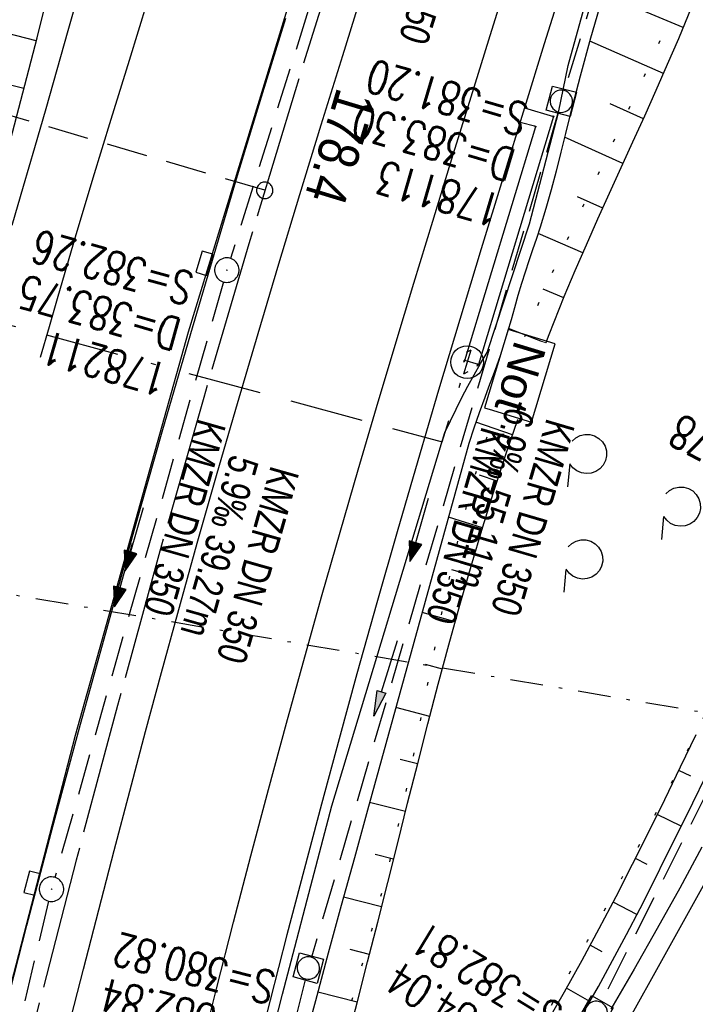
# Model space of a CAD drawing. Extents: x 508366 to 508911, y 448017 to 448810.
# Tile 22 of 46: x 508536 to 508578, y 448254 to 448314. Entities that reach past the tile are written whole.
import ezdxf

# ---------------------------------------------------------------- set-up
doc = ezdxf.new("R2010")
doc.units = 0
doc.header["$LTSCALE"] = 10
doc.header["$MEASUREMENT"] = 0
for name, pattern in [('ACAD_ISO16W100', [73, 15, -6.5, 15, -6.5, 15, -7, 1, -7]), ('ACHSE', [5.5, 4, -0.5, 0.5, -0.5]), ('AUSGEZOGEN', [0]), ('LT00', [0]), ('LT07', [0.22, 0.02, -0.2]), ('LT08', [0.42, 0.2, -0.1, 0.02, -0.1]), ('LT17', [0.15, 0.1, -0.05]), ('STRICHLINIE2', [0.375, 0.25, -0.125])]:
    doc.linetypes.add(name, pattern=pattern)
doc.layers.get('0').update_dxf_attribs({"linetype": 'LT00'})
for name, color, linetype in [('--EK_FBR', 250, 'LT00'), ('--EK_Halt-Pfeil', 4, 'LT00'), ('--EK_Haltung', 7, 'STRICHLINIE2'), ('--EK_Haltung-Text', 140, 'LT00'), ('--EK_Schacht-Text', 5, 'LT00'), ('--EK_ST-93-1', 30, 'LT17'), ('--EL_Halt-Pfeil', 4, 'LT00'), ('--EL_Haltung', 182, 'STRICHLINIE2'), ('--EL_Haltung-Text', 182, 'LT00'), ('-AX-093', 35, 'ACHSE'), ('-ST-93-1', 250, 'LT00'), ('BAB-KABEL', 220, 'ACAD_ISO16W100'), ('BAB-NS_SYB', 221, 'Continuous'), ('BAB-NS_TEXT', 221, 'Continuous'), ('GEHOELZ_SYMB', 252, 'Continuous'), ('LWL', 80, 'LT08'), ('PFEIL', 140, 'AUSGEZOGEN'), ('V125_AFBR_BAB', 250, 'LT00'), ('V125_BOESCH', 250, 'LT00'), ('V125_BOSCHUNG', 250, 'LT00'), ('V125_GEHOELZ', 250, 'LT07'), ('V125_GEHWEG', 250, 'LT00'), ('V125_GRABEN', 250, 'LT00'), ('V125_H_BORD', 8, 'LT00'), ('V125_KA_MULD', 182, 'LT00'), ('V125_KA_PRUF', 182, 'LT00'), ('V125_LD_MARK', 250, 'LT00'), ('V125_SINKK', 182, 'LT00')]:
    doc.layers.add(name, color=color, linetype=linetype)
doc.styles.add('Beschrift', font='ARIAL.TTF')
doc.styles.add('Haltungsbeschriftung', font='ARIAL.TTF', dxfattribs={"width": 0.75})
doc.styles.add('schachtbeschriftung', font='romans.shx', dxfattribs={"width": 0.75, "height": 2})

# ---------------------------------------------------------------- blocks, each defined once
blk = doc.blocks.new('SYMB2')
at = {"color": 0, "linetype": 'ByBlock', "flags": 128}
for points in [[(-0.031395, 0.499013), (-0.093691, 0.491144), (-0.154509, 0.475528), (-0.21289, 0.452414), (-0.267913, 0.422164), (-0.318712, 0.385257), (-0.364484, 0.342274), (-0.404509, 0.293893), (-0.438154, 0.240877), (-0.464888, 0.184062), (-0.484292, 0.124345), (-0.496058, 0.062667), (-0.5, 0)], [(-0.5, 0), (-0.496058, -0.062667), (-0.484292, -0.124345), (-0.464888, -0.184062), (-0.438154, -0.240877), (-0.404509, -0.293893), (-0.364485, -0.342274), (-0.318712, -0.385257), (-0.267914, -0.422164), (-0.21289, -0.452414), (-0.154509, -0.475529), (-0.093691, -0.491144), (-0.031395, -0.499014), (0.031395, -0.499014)], [(0.5, 0), (0.496057, 0.062667), (0.484292, 0.124345), (0.464888, 0.184062), (0.438153, 0.240877), (0.404509, 0.293893), (0.364484, 0.342274), (0.318712, 0.385257), (0.267913, 0.422164), (0.21289, 0.452414), (0.154509, 0.475528), (0.093691, 0.491144), (0.031395, 0.499013), (-0.031395, 0.499013)], [(0.031395, -0.499014), (0.093691, -0.491144), (0.154509, -0.475529), (0.21289, -0.452414), (0.267914, -0.422164), (0.318712, -0.385257), (0.364485, -0.342274), (0.404509, -0.293893), (0.438154, -0.240877), (0.464889, -0.184062), (0.484292, -0.124345), (0.496058, -0.062667), (0.5, 0)]]:
    blk.add_lwpolyline(points, dxfattribs=at)
blk = doc.blocks.new('GEHOELZ_SYMB')
at = {"layer": 'GEHOELZ_SYMB'}
blk.add_line((0, 0), (1.4, 0), dxfattribs=at)
blk.add_lwpolyline([(-1.388, 0.017), (-1.612, 0.221), (-1.778, 0.474), (-1.876, 0.761), (-1.898, 1.063), (-1.844, 1.361), (-1.718, 1.636), (-1.526, 1.87), (-1.282, 2.05), (-1, 2.162), (-0.7, 2.2), (-0.4, 2.162), (-0.118, 2.05), (0.126, 1.87), (0.318, 1.636), (0.444, 1.361), (0.498, 1.063), (0.476, 0.761), (0.378, 0.474), (0.212, 0.221), (-0.012, 0.017)], dxfattribs=at)
blk = doc.blocks.new('NS-SYMB')
at = {"layer": 'BAB-NS_SYB'}
for p, q in [((0.179, 0.071), (0.25, 0)), ((-0.25, 0), (0.25, 0)), ((-0.25, 0), (-0.179, -0.071))]:
    blk.add_line(p, q, dxfattribs=at)
blk.add_circle((0, 0), 0.325, dxfattribs=at)
blk = doc.blocks.new('Pfreil3')
at = {"layer": 'PFEIL'}
blk.add_hatch(color=256, dxfattribs=at).paths.add_polyline_path([(-1.549, 0.273), (-1.549, -0.273), (0, 0)])
for p, q in [((-1.549, 0), (-4.831, 0)), ((-1.549, -0.273), (-1.549, 0.273)), ((-1.549, 0.273), (0, 0)), ((0, 0), (-1.549, -0.273))]:
    blk.add_line(p, q, dxfattribs=at)
blk = doc.blocks.new('SYMB0011')
at = {"color": 0, "linetype": 'ByBlock'}
for p, q in [((0.5, 0), (-0.5, 0)), ((0, 0.5), (0, -0.5))]:
    blk.add_line(p, q, dxfattribs=at)
blk = doc.blocks.new('SYMB0003')
at = {"color": 0, "linetype": 'ByBlock'}
for p, q in [((-0.015712, 0), (0.010166, 0.012015)), ((0, -0.021257), (-0.015712, 0)), ((0.010166, 0.012015), (0, -0.021257))]:
    blk.add_line(p, q, dxfattribs=at)
for points in [[(-0.031395, 0.499013), (-0.093691, 0.491144), (-0.154509, 0.475528), (-0.21289, 0.452414), (-0.267913, 0.422164), (-0.318712, 0.385257), (-0.364484, 0.342274), (-0.404509, 0.293893), (-0.438154, 0.240877), (-0.464888, 0.184062), (-0.484292, 0.124345), (-0.496058, 0.062667), (-0.5, 0)], [(0.5, 0), (0.496057, 0.062667), (0.484292, 0.124345), (0.464888, 0.184062), (0.438153, 0.240877), (0.404509, 0.293893), (0.364484, 0.342274), (0.318712, 0.385257), (0.267913, 0.422164), (0.21289, 0.452414), (0.154509, 0.475528), (0.093691, 0.491144), (0.031395, 0.499013), (-0.031395, 0.499013)], [(-0.5, 0), (-0.496058, -0.062667), (-0.484292, -0.124345), (-0.464888, -0.184062), (-0.438154, -0.240877), (-0.404509, -0.293893), (-0.364485, -0.342274), (-0.318712, -0.385257), (-0.267914, -0.422164), (-0.21289, -0.452414), (-0.154509, -0.475529), (-0.093691, -0.491144), (-0.031395, -0.499014), (0.031395, -0.499014)], [(0.031395, -0.499014), (0.093691, -0.491144), (0.154509, -0.475529), (0.21289, -0.452414), (0.267914, -0.422164), (0.318712, -0.385257), (0.364485, -0.342274), (0.404509, -0.293893), (0.438154, -0.240877), (0.464889, -0.184062), (0.484292, -0.124345), (0.496058, -0.062667), (0.5, 0)]]:
    blk.add_lwpolyline(points, dxfattribs=at)
blk = doc.blocks.new('SYMB0652')
at = {"color": 0, "linetype": 'ByBlock'}
blk.add_lwpolyline([(-0.15, -0.075), (0.15, -0.075), (0.15, 0.075), (-0.15, 0.075), (-0.15, -0.075)], dxfattribs=at)
blk = doc.blocks.new('SYMB1210')
at = {"color": 0, "linetype": 'ByBlock'}
blk.add_line((0.018815, -0.179014), (0.055623, -0.17119), dxfattribs=at)
for points in [[(-0.2, -0.2), (-0.2, 0.2), (0.2, 0.2), (0.2, -0.2), (-0.2, -0.2)], [(0.018815, 0.179014), (-0.018815, 0.179014), (-0.055623, 0.17119), (-0.09, 0.155885), (-0.120444, 0.133766), (-0.145623, 0.105801), (-0.164438, 0.073213), (-0.176067, 0.037424), (-0.18, 0)], [(0.18, 0), (0.176067, 0.037424), (0.164438, 0.073213), (0.145623, 0.105801), (0.120444, 0.133766), (0.09, 0.155885), (0.055623, 0.17119), (0.018815, 0.179014)], [(-0.18, 0), (-0.176067, -0.037424), (-0.164438, -0.073213), (-0.145623, -0.105801), (-0.120444, -0.133766), (-0.09, -0.155885), (-0.055623, -0.17119), (-0.018815, -0.179014), (0.018815, -0.179014)], [(0.055623, -0.17119), (0.09, -0.155885), (0.120444, -0.133766), (0.145623, -0.105801), (0.164438, -0.073213), (0.176067, -0.037424), (0.18, 0)]]:
    blk.add_lwpolyline(points, dxfattribs=at)
blk = doc.blocks.new('SYMB0070')
at = {"color": 0, "linetype": 'ByBlock'}
for p, q in [((-0.5, 0), (0.2, 0)), ((0.5, 0), (0.2, 0.1)), ((0.2, 0.1), (0.2, 0)), ((0.468, 0), (0.21, 0.086)), ((0.21, 0.086), (0.21, -0.086)), ((0.21, -0.086), (0.468, 0)), ((0.22, -0.072), (0.437, 0)), ((0.23, -0.058), (0.405, 0)), ((0.24, -0.045), (0.374, 0)), ((0.342, 0), (0.25, 0.031)), ((0.25, 0.031), (0.25, -0.031)), ((0.25, -0.031), (0.342, 0)), ((0.26, -0.017), (0.31, 0)), ((0.27, -0.003), (0.279, 0))]:
    blk.add_line(p, q, dxfattribs=at)
for points in [[(0.2, 0), (0.2, -0.1), (0.5, 0)], [(0.437, 0), (0.22, 0.072), (0.22, -0.072)], [(0.405, 0), (0.23, 0.058), (0.23, -0.058)], [(0.374, 0), (0.24, 0.045), (0.24, -0.045)], [(0.31, 0), (0.26, 0.017), (0.26, -0.017)], [(0.279, 0), (0.27, 0.003), (0.27, -0.003)]]:
    blk.add_lwpolyline(points, dxfattribs=at)

msp = doc.modelspace()

# ---------------------------------------------------------------- linework, layer by layer
at = {"layer": '--EK_FBR', "color": 2}
for points in [[(508626.469, 448497.705), (508616.197, 448476.875), (508605.921, 448454.856), (508595.874, 448432.15), (508586.568, 448410.009), (508577.699, 448387.484), (508569.382, 448364.954), (508561.383, 448342.031), (508553.96, 448319.302), (508546.614, 448295.314), (508539.721, 448270.71), (508533.566, 448247.002), (508527.759, 448222.598), (508522.528, 448198.422), (508517.808, 448174.187), (508513.382, 448149.598), (508509.347, 448125.186), (508505.724, 448100.686)], [(508535.863, 448301.848), (508536.558, 448304.22), (508537.252, 448306.593), (508537.94, 448308.968), (508538.621, 448311.344), (508539.292, 448313.724), (508539.95, 448316.106)], [(508535.908, 448239.443), (508536.516, 448241.877), (508537.128, 448244.309), (508537.745, 448246.74), (508538.363, 448249.171), (508539.289, 448252.802), (508540.218, 448256.433), (508541.152, 448260.063), (508542.093, 448263.69), (508543.044, 448267.315), (508544.006, 448270.937), (508544.981, 448274.555), (508545.971, 448278.169), (508547.165, 448282.442), (508548.382, 448286.71), (508549.619, 448290.971), (508550.876, 448295.227), (508552.149, 448299.478), (508553.437, 448303.725), (508554.738, 448307.968), (508556.051, 448312.207), (508557.306, 448316.225)]]:
    msp.add_lwpolyline(points, dxfattribs=at)
at = {"layer": '--EK_FBR'}
for points in [[(508548.418, 448210.492), (508561.731, 448234.196), (508572.102, 448250.781), (508581.834, 448268.285), (508590.853, 448287.488), (508598.57, 448307.434), (508603.942, 448324.952), (508608.946, 448346.028), (508612.01, 448366.57), (508613.934, 448388.35), (508614.502, 448408.457), (508614.56, 448410.5), (508614.621, 448412.544), (508614.689, 448414.587), (508614.767, 448416.63), (508614.86, 448418.672), (508614.97, 448420.713), (508615.127, 448423.099), (508615.267, 448424.912), (508615.421, 448426.723), (508615.589, 448428.534), (508615.765, 448430.344), (508615.947, 448432.153), (508616.133, 448433.962)], [(508569.568, 448316.799), (508568.352, 448312.901), (508567.143, 448309.001), (508565.818, 448304.699), (508564.502, 448300.394), (508563.198, 448296.085), (508561.907, 448291.773), (508560.631, 448287.456), (508559.373, 448283.134), (508558.135, 448278.807), (508556.918, 448274.473), (508555.823, 448270.496), (508554.747, 448266.514), (508553.687, 448262.528), (508552.643, 448258.537), (508551.613, 448254.543), (508550.595, 448250.545)]]:
    msp.add_lwpolyline(points, dxfattribs=at)
at = {"layer": '--EK_Haltung'}
for p, q in [((508560.69, 448336.415), (508549.196, 448299.815)), ((508575.948, 448331.176), (508569.615, 448310.125)), ((508548.767, 448298.379), (508538.469, 448262.044)), ((508588.553, 448287.592), (508571.865, 448254.474)), ((508538.09, 448260.593), (508529.011, 448222.704)), ((508553.766, 448255.783), (508548.095, 448233.516))]:
    msp.add_line(p, q, dxfattribs=at)
at = {"layer": '--EK_ST-93-1', "ltscale": 2.5}
msp.add_line((508551.288, 448303.972), (508512.915, 448315.237), dxfattribs=at)
at = {"layer": '--EL_Haltung'}
for p, q in [((508560.69, 448336.415), (508549.196, 448299.815)), ((508575.948, 448331.176), (508569.615, 448310.125)), ((508548.767, 448298.379), (508538.469, 448262.044)), ((508588.553, 448287.592), (508571.865, 448254.474)), ((508538.09, 448260.593), (508529.011, 448222.704)), ((508553.766, 448255.783), (508548.095, 448233.516))]:
    msp.add_line(p, q, dxfattribs=at)
at = {"layer": '-AX-093', "ltscale": 0.2}
msp.add_lwpolyline([(508556.04, 448319.374), (508553.136, 448310.05), (508550.309, 448300.703), (508547.558, 448291.334), (508544.884, 448281.942), (508542.287, 448272.528), (508539.768, 448263.093), (508537.326, 448253.639), (508537.044, 448252.528), (508534.688, 448243.051), (508532.408, 448233.556), (508530.203, 448224.043), (508528.071, 448214.513), (508526.011, 448204.968), (508524.021, 448195.408), (508522.099, 448185.833)], dxfattribs=at)
at = {"layer": 'BAB-KABEL', "ltscale": 0.03, "flags": 128}
msp.add_lwpolyline([(508525.5, 448298.505), (508562.122, 448288.626), (508563.347, 448292.528)], dxfattribs=at)
at = {"layer": 'LWL', "flags": 128}
msp.add_lwpolyline([(508433.064, 448290.625), (508466.764, 448288.913), (508502.77, 448284.947), (508579.073, 448271.951), (508608.514, 448273.913), (508625.443, 448272.442), (508632.144, 448264.416)], dxfattribs=at)
at = {"layer": 'V125_AFBR_BAB', "color": 0}
for points in [[(508626.469, 448497.705), (508616.197, 448476.875), (508605.921, 448454.856), (508595.874, 448432.15), (508586.568, 448410.009), (508577.699, 448387.484), (508569.382, 448364.954), (508561.383, 448342.031), (508553.96, 448319.302), (508546.614, 448295.314), (508539.721, 448270.71), (508533.566, 448247.002), (508527.759, 448222.598), (508522.528, 448198.422), (508517.808, 448174.187), (508513.382, 448149.598), (508509.347, 448125.186), (508505.724, 448100.686)], [(508535.863, 448301.848), (508536.558, 448304.22), (508537.252, 448306.593), (508537.94, 448308.968), (508538.621, 448311.344), (508539.292, 448313.724), (508539.95, 448316.106)], [(508535.908, 448239.443), (508536.516, 448241.877), (508537.128, 448244.309), (508537.745, 448246.74), (508538.363, 448249.171), (508539.289, 448252.802), (508540.218, 448256.433), (508541.152, 448260.063), (508542.093, 448263.69), (508543.044, 448267.315), (508544.006, 448270.937), (508544.981, 448274.555), (508545.971, 448278.169), (508547.165, 448282.442), (508548.382, 448286.71), (508549.619, 448290.971), (508550.876, 448295.227), (508552.149, 448299.478), (508553.437, 448303.725), (508554.738, 448307.968), (508556.051, 448312.207), (508557.306, 448316.225)]]:
    msp.add_lwpolyline(points, dxfattribs=at)
at = {"layer": 'V125_AFBR_BAB'}
for points in [[(508548.418, 448210.492), (508561.731, 448234.196), (508572.102, 448250.781), (508581.834, 448268.285), (508590.853, 448287.488), (508598.57, 448307.434), (508603.942, 448324.952), (508608.946, 448346.028), (508612.01, 448366.57), (508613.934, 448388.35), (508614.502, 448408.457), (508614.56, 448410.5), (508614.621, 448412.544), (508614.689, 448414.587), (508614.767, 448416.63), (508614.86, 448418.672), (508614.97, 448420.713), (508615.127, 448423.099), (508615.267, 448424.912), (508615.421, 448426.723), (508615.589, 448428.534), (508615.765, 448430.344), (508615.947, 448432.153), (508616.133, 448433.962)], [(508569.568, 448316.799), (508568.352, 448312.901), (508567.143, 448309.001), (508565.818, 448304.699), (508564.502, 448300.394), (508563.198, 448296.085), (508561.907, 448291.773), (508560.631, 448287.456), (508559.373, 448283.134), (508558.135, 448278.807), (508556.918, 448274.473), (508555.823, 448270.496), (508554.747, 448266.514), (508553.687, 448262.528), (508552.643, 448258.537), (508551.613, 448254.543), (508550.595, 448250.545)]]:
    msp.add_lwpolyline(points, dxfattribs=at)
at = {"layer": 'V125_BOESCH'}
for points in [[(508535.634, 448306.556), (508536.518, 448309.915), (508537.384, 448313.278), (508538.231, 448316.646)], [(508556.312, 448252.045), (508556.947, 448254.462), (508557.571, 448256.883), (508558.186, 448259.306), (508558.796, 448261.731), (508559.405, 448264.156), (508560.015, 448266.58), (508560.63, 448269.002), (508561.254, 448271.421), (508561.888, 448273.835), (508562.537, 448276.244), (508563.204, 448278.646), (508563.892, 448281.04), (508564.605, 448283.426), (508565.345, 448285.801), (508566.117, 448288.165), (508566.922, 448290.517), (508567.765, 448292.855), (508568.649, 448295.178), (508569.577, 448297.486), (508570.245, 448299.073), (508570.931, 448300.653), (508571.632, 448302.228), (508572.343, 448303.8), (508573.058, 448305.369), (508573.775, 448306.939), (508574.489, 448308.51), (508575.196, 448310.083), (508575.89, 448311.661), (508576.569, 448313.245), (508577.526, 448315.572)], [(508577.608, 448270.752), (508576.656, 448268.76), (508575.693, 448266.774), (508574.719, 448264.794), (508573.729, 448262.822), (508572.723, 448260.859), (508571.698, 448258.907), (508570.651, 448256.967), (508569.58, 448255.041), (508568.483, 448253.129)]]:
    msp.add_lwpolyline(points, dxfattribs=at)
at = {"layer": 'V125_BOSCHUNG'}
for p, q in [((508576.845, 448313.906), (508574.398, 448314.915)), ((508537.339, 448313.103), (508533.552, 448314.067)), ((508575.646, 448311.102), (508571.133, 448313.072)), ((508536.585, 448310.175), (508528.856, 448312.191)), ((508574.411, 448308.337), (508572.379, 448309.254)), ((508573.163, 448305.598), (508569.601, 448307.225)), ((508571.924, 448302.875), (508570.385, 448303.569)), ((508570.71, 448300.148), (508567.983, 448301.343)), ((508569.547, 448297.415), (508568.283, 448297.936)), ((508568.445, 448294.653), (508566.173, 448295.533)), ((508567.404, 448291.868), (508566.314, 448292.263)), ((508566.417, 448289.056), (508564.186, 448289.822)), ((508565.481, 448286.226), (508564.393, 448286.579)), ((508564.592, 448283.381), (508562.5, 448284.021)), ((508563.74, 448280.517), (508562.718, 448280.817)), ((508562.923, 448277.643), (508560.894, 448278.214)), ((508562.134, 448274.755), (508561.113, 448275.036)), ((508561.37, 448271.866), (508559.29, 448272.414)), ((508560.622, 448268.968), (508559.555, 448269.242)), ((508577.303, 448268.216), (508576.566, 448268.574)), ((508559.886, 448266.066), (508557.687, 448266.618)), ((508576.715, 448265.16), (508575.256, 448265.881)), ((508559.154, 448263.157), (508558.023, 448263.441)), ((508574.65, 448262.835), (508573.921, 448263.201)), ((508558.423, 448260.247), (508556.098, 448260.831)), ((508574.017, 448259.785), (508572.557, 448260.54)), ((508571.885, 448257.51), (508571.159, 448257.902)), ((508557.687, 448257.339), (508556.497, 448257.638)), ((508556.938, 448254.427), (508554.525, 448255.047)), ((508571.147, 448254.479), (508569.722, 448255.293))]:
    msp.add_line(p, q, dxfattribs=at)
at = {"layer": 'V125_GEHOELZ', "flags": 128}
msp.add_lwpolyline([(508561.062, 448240.936), (508562.505, 448243.386), (508563.945, 448245.838), (508565.379, 448248.293), (508566.805, 448250.752), (508568.221, 448253.217), (508569.622, 448255.688), (508571.007, 448258.168), (508572.372, 448260.657), (508573.715, 448263.158), (508575.034, 448265.672), (508576.325, 448268.199), (508577.586, 448270.742), (508579.062, 448273.829), (508580.493, 448276.939), (508581.879, 448280.07), (508583.223, 448283.221), (508584.528, 448286.389), (508585.794, 448289.575), (508587.024, 448292.775), (508588.219, 448295.988), (508589.383, 448299.214), (508590.516, 448302.449), (508591.622, 448305.694), (508592.701, 448308.945), (508594.05, 448313.128), (508595.362, 448317.321), (508596.636, 448321.524), (508597.876, 448325.738), (508599.081, 448329.962), (508600.254, 448334.198), (508601.396, 448338.447), (508602.508, 448342.708), (508603.593, 448346.981), (508604.225, 448349.529), (508604.844, 448352.082), (508605.447, 448354.639), (508606.032, 448357.2), (508606.595, 448359.766), (508607.132, 448362.336), (508607.642, 448364.91), (508608.12, 448367.488), (508608.563, 448370.07), (508608.968, 448372.656), (508609.332, 448375.245), (508609.652, 448377.839), (508609.925, 448380.435), (508610.147, 448383.035), (508610.316, 448385.638), (508610.428, 448388.244), (508610.474, 448390.223), (508610.49, 448392.203), (508610.48, 448394.184), (508610.448, 448396.167), (508610.399, 448398.15), (508610.337, 448400.134), (508610.267, 448402.118), (508610.192, 448404.103), (508609.677, 448404.313), (508609.138, 448404.449), (508608.586, 448404.509), (508608.03, 448404.493), (508607.482, 448404.399), (508606.952, 448404.231), (508606.451, 448403.992), (508605.987, 448403.685), (508605.571, 448403.317), (508605.209, 448402.895), (508604.257, 448400.421), (508603.307, 448397.946), (508602.363, 448395.47), (508601.428, 448392.99), (508600.503, 448390.507), (508599.593, 448388.018), (508598.699, 448385.524), (508597.825, 448383.023), (508596.973, 448380.514), (508596.09, 448377.825), (508595.232, 448375.126), (508594.397, 448372.42), (508593.581, 448369.707), (508592.781, 448366.988), (508591.995, 448364.265), (508591.219, 448361.539), (508590.449, 448358.81), (508589.684, 448356.079), (508588.919, 448353.349), (508588.152, 448350.619), (508587.38, 448347.891), (508586.599, 448345.167), (508585.806, 448342.446), (508584.998, 448339.731), (508584.173, 448337.022), (508583.327, 448334.32), (508582.457, 448331.628), (508581.559, 448328.944), (508580.632, 448326.272), (508579.671, 448323.611), (508578.674, 448320.963), (508577.637, 448318.329), (508576.557, 448315.71), (508575.432, 448313.107), (508574.676, 448311.426), (508573.905, 448309.751), (508573.122, 448308.08), (508572.332, 448306.412), (508571.539, 448304.744), (508570.749, 448303.077), (508569.965, 448301.408), (508569.193, 448299.735), (508568.437, 448298.058), (508567.701, 448296.374), (508566.99, 448294.683), (508566.308, 448292.982), (508565.661, 448291.27), (508565.052, 448289.545), (508564.486, 448287.807), (508564.006, 448286.195), (508563.562, 448284.572), (508563.149, 448282.938), (508562.763, 448281.295), (508562.398, 448279.646), (508562.05, 448277.99), (508561.714, 448276.331), (508561.387, 448274.668), (508561.062, 448273.004), (508560.736, 448271.34), (508560.403, 448269.677), (508560.059, 448268.017), (508559.7, 448266.362), (508559.215, 448264.262), (508558.7, 448262.17), (508558.158, 448260.086), (508557.594, 448258.009), (508557.01, 448255.937), (508556.41, 448253.87), (508555.796, 448251.807), (508555.172, 448249.747), (508554.542, 448247.688), (508553.909, 448245.631), (508553.715, 448245.086), (508553.596, 448244.521), (508553.552, 448243.945), (508553.585, 448243.368), (508553.695, 448242.8), (508553.879, 448242.253), (508554.134, 448241.734), (508554.456, 448241.254), (508554.839, 448240.821), (508555.275, 448240.442), (508555.759, 448240.125), (508556.28, 448239.875), (508556.829, 448239.696), (508557.398, 448239.592), (508557.975, 448239.564), (508558.551, 448239.614), (508559.115, 448239.739), (508559.657, 448239.938), (508560.169, 448240.207), (508560.64, 448240.542)], close=True, dxfattribs=at)
at = {"layer": 'V125_GEHWEG'}
msp.add_lwpolyline([(508567.143, 448309.001), (508568.92, 448308.484), (508564.345, 448293.336), (508563.514, 448293.583), (508567.834, 448307.864), (508566.886, 448308.112)], dxfattribs=at)
at = {"layer": 'V125_GRABEN'}
for points in [[(508551.64, 448252.044), (508552.378, 448254.919), (508553.123, 448257.793), (508553.874, 448260.665), (508554.629, 448263.537), (508555.385, 448266.408), (508562.294, 448289.194), (508562.633, 448289.909), (508562.977, 448290.621), (508563.33, 448291.329), (508563.697, 448292.029), (508564.078, 448292.715), (508564.471, 448293.394), (508564.87, 448294.07), (508567.453, 448301.928), (508569.23, 448308.719), (508569.809, 448311.592), (508576.768, 448336.61)], [(508571.843, 448315.562), (508571.182, 448313.249), (508570.548, 448310.928), (508569.943, 448308.598), (508569.656, 448307.447), (508569.37, 448306.296), (508569.079, 448305.147), (508568.776, 448304.001), (508568.454, 448302.861), (508568.108, 448301.728), (508567.881, 448301.038), (508567.648, 448300.349), (508567.414, 448299.661), (508567.183, 448298.971), (508566.962, 448298.279), (508566.742, 448297.545), (508566.532, 448296.808), (508566.326, 448296.07), (508566.116, 448295.333), (508565.896, 448294.599), (508565.661, 448293.871), (508565.436, 448293.232), (508565.201, 448292.597), (508564.96, 448291.963), (508564.722, 448291.329), (508564.386, 448290.397), (508564.063, 448289.462), (508563.745, 448288.524), (508557.558, 448266.151), (508556.759, 448263.244), (508555.962, 448260.336), (508555.169, 448257.427), (508554.382, 448254.517), (508553.602, 448251.606)], [(508570.775, 448253.831), (508571.664, 448255.393), (508572.53, 448256.969), (508573.377, 448258.556), (508574.207, 448260.153), (508575.023, 448261.758), (508575.829, 448263.369), (508576.629, 448264.985), (508577.424, 448266.603), (508578.219, 448268.221)], [(508577.978, 448263.888), (508576.63, 448261.394), (508575.255, 448258.915), (508573.852, 448256.452), (508572.418, 448254.007)]]:
    msp.add_lwpolyline(points, dxfattribs=at)
at = {"layer": 'V125_H_BORD'}
msp.add_lwpolyline([(508519.201, 448180.829), (508520.493, 448187.477), (508521.817, 448194.12), (508523.174, 448200.756), (508524.565, 448207.386), (508525.99, 448214.007), (508527.452, 448220.621), (508528.951, 448227.227), (508530.487, 448233.823), (508532.063, 448240.411), (508533.678, 448246.988), (508535.204, 448253.047), (508536.764, 448259.098), (508538.356, 448265.14), (508539.98, 448271.174), (508541.635, 448277.2), (508543.319, 448283.217), (508545.032, 448289.226), (508546.772, 448295.228), (508548.192, 448300.051), (508549.632, 448304.868), (508551.091, 448309.679), (508552.574, 448314.483)], dxfattribs=at)
at = {"layer": 'V125_LD_MARK'}
for points in [[(508547.316, 448251.182), (508548.346, 448255.244), (508549.389, 448259.303), (508550.448, 448263.358), (508551.523, 448267.408), (508552.616, 448271.453), (508553.73, 448275.493), (508554.803, 448279.306), (508555.893, 448283.114), (508557, 448286.918), (508558.122, 448290.717), (508559.256, 448294.513), (508560.401, 448298.306), (508561.556, 448302.095), (508562.718, 448305.883), (508563.886, 448309.669), (508564.965, 448313.151), (508566.048, 448316.632)], [(508537.597, 448293.793), (508538.136, 448295.658), (508538.677, 448297.522), (508539.738, 448301.126), (508540.817, 448304.724), (508541.912, 448308.318), (508543.019, 448311.908), (508544.138, 448315.494)]]:
    msp.add_lwpolyline(points, dxfattribs=at)

# ---------------------------------------------------------------- block references
at = {"layer": '--EK_Halt-Pfeil', "yscale": 4, "zscale": 4}
for p, xscale, rotation in [((508560.715, 448283.237), 4.000000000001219, 253.720629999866), ((508542.656, 448280.485), 4.000000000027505, 254.1760599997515)]:
    msp.add_blockref('SYMB0070', p, dxfattribs=dict(at, xscale=xscale, rotation=rotation))
at = {"layer": '--EL_Halt-Pfeil', "yscale": 4, "zscale": 4}
for p, xscale, rotation in [((508560.715, 448283.237), 4.000000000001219, 253.720629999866), ((508543.316, 448282.677), 4.000000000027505, 254.1760599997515)]:
    msp.add_blockref('SYMB0070', p, dxfattribs=dict(at, xscale=xscale, rotation=rotation))
at = {"layer": '-ST-93-1', "rotation": 274.1956499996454}
msp.add_blockref('SYMB2', (508551.288, 448303.972), dxfattribs=at)
at = {"layer": 'BAB-NS_SYB', "xscale": 3.075000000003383, "yscale": 3.075000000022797, "zscale": 3.075, "rotation": 253.1446066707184}
msp.add_blockref('NS-SYMB', (508563.646, 448293.481), dxfattribs=at)
at = {"layer": 'GEHOELZ_SYMB', "rotation": 264.7377000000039}
for p in [(508569.91, 448287.274), (508575.638, 448284.066), (508569.672, 448280.84)]:
    msp.add_blockref('GEHOELZ_SYMB', p, dxfattribs=at)
at = {"layer": 'PFEIL', "rotation": 252.6824288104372}
msp.add_blockref('Pfreil3', (508557.958, 448271.883), dxfattribs=at)
at = {"layer": 'V125_GEHWEG', "xscale": 0.09999999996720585, "yscale": 0.09999999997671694, "zscale": 0.1, "rotation": 248.1984000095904}
for p in [(508568.92, 448308.484), (508568.945, 448308.472), (508567.834, 448307.864), (508567.835, 448307.841), (508563.467, 448293.537), (508563.514, 448293.583), (508564.285, 448293.293), (508564.345, 448293.336)]:
    msp.add_blockref('SYMB0011', p, dxfattribs=at)
at = {"layer": 'V125_KA_MULD', "yscale": 3.799999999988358, "zscale": 3.8}
for p, xscale, rotation in [((508569.399, 448309.408), 3.799999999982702, 75.45170402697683), ((508553.951, 448256.51), 3.800000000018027, 74.74772081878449), ((508571.528, 448253.804), 3.799999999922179, 60.33126294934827)]:
    msp.add_blockref('SYMB1210', p, dxfattribs=dict(at, xscale=xscale, rotation=rotation))
at = {"layer": 'V125_KA_PRUF', "xscale": 1.49999999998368, "yscale": 1.5, "zscale": 1.5, "rotation": 248.1984000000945}
for p in [(508548.972, 448299.101), (508538.265, 448261.323)]:
    msp.add_blockref('SYMB0003', p, dxfattribs=at)
at = {"layer": 'V125_SINKK', "yscale": 4.5, "zscale": 4.5}
for p, xscale, rotation in [((508547.599, 448299.521), 4.50000000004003, 72.97350246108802), ((508537.081, 448261.689), 4.499999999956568, 75.446326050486)]:
    msp.add_blockref('SYMB0652', p, dxfattribs=dict(at, xscale=xscale, rotation=rotation))

# ---------------------------------------------------------------- texts
at = {"layer": '--EK_Haltung-Text', "style": 'Haltungsbeschriftung', "width": 0.75}
for s, rotation, p in [('KMZR DN 350', -107.4357, (508563.135, 448324.965)), ('5.9‰ 39.27m', -105.82394, (508549.211, 448287.926)), ('KMZR DN 350', -105.82394, (508551.674, 448287.229))]:
    msp.add_text(s, height=1.8, rotation=rotation, dxfattribs=at).set_placement(p)
at = {"layer": '--EK_Schacht-Text', "style": 'schachtbeschriftung', "width": 0.75}
for s, rotation, p in [('S=381.20', -196.27937, (508567.509, 448309.176)), ('D=383.30', -196.27937, (508566.701, 448306.412)), ('178113', -196.27937, (508565.894, 448303.647)), ('S=382.26', -195.82394, (508547.084, 448298.858)), ('D=383.75', -195.82394, (508546.298, 448296.086)), ('178211', -195.82394, (508545.513, 448293.314)), ('D=384.78', -206.7442, (508585.695, 448285.811)), ('S=382.81', -211.90085, (508569.646, 448254.087)), ('S=380.82', -194.29056, (508552.07, 448256.214)), ('D=384.04', -211.90085, (508568.124, 448251.644)), ('D=382.84', -194.29056, (508551.359, 448253.423))]:
    msp.add_text(s, height=2, rotation=rotation, dxfattribs=at).set_placement(p)
at = {"layer": '--EL_Haltung-Text', "style": 'Haltungsbeschriftung', "width": 0.75}
for rotation, p in [(-105.82394, (508547.206, 448290.127)), (-106.27937, (508564.562, 448289.615))]:
    msp.add_text('KMZR DN 350', height=1.8, rotation=rotation, dxfattribs=at).set_placement(p)
at = {"layer": '-ST-93-1', "style": 'Beschrift', "width": 0.8}
msp.add_text('  178.4', height=2.5, rotation=-106.76154, dxfattribs=at).set_placement((508556.178, 448311.804))

# ---------------------------------------------------------------- next in the draw order: texts
at = {"layer": 'BAB-NS_SYB', "insert": (508566.549, 448294.907), "char_height": 2, "attachment_point": 7, "rotation": 253.14461, "style": 'Beschrift', "bg_fill": 3, "box_fill_scale": 1.15, "bg_fill_color": 256, "bg_fill_transparency": 3936102}
msp.add_mtext('Not', dxfattribs=at)

# ---------------------------------------------------------------- next in the draw order: linework, layer by layer
at = {"layer": '--EK_Haltung'}
msp.add_line((508569.188, 448308.686), (508554.161, 448257.23), dxfattribs=at)
at = {"layer": '--EL_Haltung'}
msp.add_line((508569.188, 448308.686), (508554.161, 448257.23), dxfattribs=at)
at = {"layer": 'BAB-NS_TEXT', "linetype": 'Continuous', "flags": 128}
msp.add_lwpolyline([(508566.154, 448295.471), (508564.708, 448290.696), (508567.58, 448289.826), (508569.026, 448294.601)], close=True, dxfattribs=at)

# ---------------------------------------------------------------- next in the draw order: texts
at = {"layer": '--EK_Haltung-Text', "style": 'Haltungsbeschriftung', "width": 0.75}
for s, p in [('6.9‰ 55.11m', (508566.061, 448290.841)), ('KMZR DN 350', (508568.519, 448290.124))]:
    msp.add_text(s, height=1.8, rotation=-106.27937, dxfattribs=at).set_placement(p)

doc.saveas('drawing.dxf')
